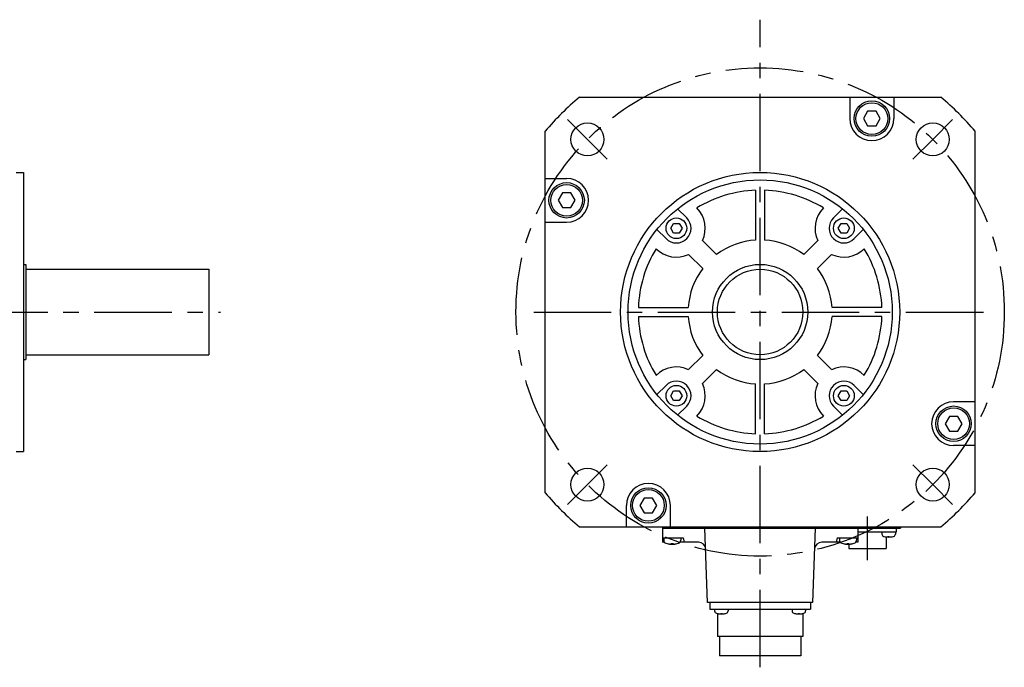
# Model space of a CAD drawing. Header units: millimetres. Extents: x 74 to 1063, y 533 to 799.
# Tile 5 of 5: x 660 to 1063, y 533 to 799. Entities that reach past the tile are written whole.
import ezdxf

# ---------------------------------------------------------------- set-up
doc = ezdxf.new("R2010")
doc.units = ezdxf.units.MM
doc.linetypes.add('CENTER', pattern=[50.8, 31.75, -6.35, 6.35, -6.35])
doc.layers.add('CTR', color=2, linetype='CENTER')

msp = doc.modelspace()

# ---------------------------------------------------------------- linework, layer by layer
for p, q in [((889.12, 766.95), (1037.19, 766.95)), ((999.91, 766.95), (999.91, 758.19)), ((1017.91, 766.95), (1017.91, 758.19)), ((1007.18, 761.19), (1005.44, 758.19)), ((1005.44, 758.19), (1007.18, 755.19)), ((1010.64, 761.19), (1007.18, 761.19)), ((1012.37, 758.19), (1010.64, 761.19)), ((1010.64, 755.19), (1012.37, 758.19)), ((1007.18, 755.19), (1010.64, 755.19)), ((875.16, 604.91), (875.16, 752.98)), ((1051.16, 604.91), (1051.16, 752.98)), ((658.42, 736.1), (661.42, 736.1)), ((661.42, 736.1), (661.42, 621.8)), ((875.16, 733.7), (883.92, 733.7)), ((882.18, 727.7), (880.45, 724.7)), ((885.65, 727.7), (882.18, 727.7)), ((887.38, 724.7), (885.65, 727.7)), ((961.31, 728.81), (961.31, 708.39)), ((965.01, 728.81), (965.01, 708.39)), ((880.45, 724.7), (882.18, 721.7)), ((885.65, 721.7), (887.38, 724.7)), ((882.18, 721.7), (885.65, 721.7)), ((933.11, 717.48), (929.38, 721.21)), ((993.21, 717.48), (996.93, 721.21)), ((875.16, 715.7), (883.92, 715.7)), ((926.55, 713.24), (927.71, 715.24)), ((927.71, 715.24), (930.02, 715.24)), ((930.02, 715.24), (931.17, 713.24)), ((995.14, 713.24), (996.3, 715.24)), ((996.3, 715.24), (998.61, 715.24)), ((998.61, 715.24), (999.76, 713.24)), ((924.62, 709), (920.9, 712.72)), ((927.71, 711.24), (926.55, 713.24)), ((930.02, 711.24), (927.71, 711.24)), ((931.17, 713.24), (930.02, 711.24)), ((996.3, 711.24), (995.14, 713.24)), ((998.61, 711.24), (996.3, 711.24)), ((999.76, 713.24), (998.61, 711.24)), ((1001.7, 709), (1005.42, 712.72)), ((939.54, 708.22), (945.32, 702.44)), ((986.77, 708.22), (981, 702.44)), ((933.88, 702.56), (939.66, 696.79)), ((992.43, 702.56), (986.65, 696.79)), ((661.42, 698.45), (662.42, 698.45)), ((662.42, 698.45), (662.42, 659.45)), ((662.42, 696.45), (737.42, 696.45)), ((737.42, 696.45), (737.42, 661.45)), ((913.29, 680.8), (933.72, 680.8)), ((1013.02, 680.8), (992.6, 680.8)), ((913.29, 677.1), (933.72, 677.1)), ((1013.02, 677.1), (992.6, 677.1)), ((662.42, 661.45), (737.42, 661.45)), ((661.42, 659.45), (662.42, 659.45)), ((933.88, 655.33), (939.66, 661.11)), ((992.43, 655.33), (986.65, 661.11)), ((939.54, 649.67), (945.32, 655.45)), ((986.77, 649.67), (981, 655.45)), ((961.31, 629.08), (961.31, 649.51)), ((965.01, 629.08), (965.01, 649.51)), ((924.62, 648.9), (920.9, 645.17)), ((926.55, 644.65), (927.71, 646.65)), ((927.71, 646.65), (930.02, 646.65)), ((930.02, 646.65), (931.17, 644.65)), ((995.14, 644.65), (996.3, 646.65)), ((996.3, 646.65), (998.61, 646.65)), ((998.61, 646.65), (999.76, 644.65)), ((1001.7, 648.9), (1005.42, 645.17)), ((927.71, 642.65), (926.55, 644.65)), ((930.02, 642.65), (927.71, 642.65)), ((931.17, 644.65), (930.02, 642.65)), ((996.3, 642.65), (995.14, 644.65)), ((998.61, 642.65), (996.3, 642.65)), ((999.76, 644.65), (998.61, 642.65)), ((1051.16, 642.2), (1042.4, 642.2)), ((933.11, 640.41), (929.38, 636.69)), ((993.21, 640.41), (996.93, 636.69)), ((1040.67, 636.2), (1038.94, 633.2)), ((1038.94, 633.2), (1040.67, 630.2)), ((1044.13, 636.2), (1040.67, 636.2)), ((1045.86, 633.2), (1044.13, 636.2)), ((1044.13, 630.2), (1045.86, 633.2)), ((1040.67, 630.2), (1044.13, 630.2)), ((658.42, 621.8), (661.42, 621.8)), ((1051.16, 624.2), (1042.4, 624.2)), ((915.68, 602.71), (913.94, 599.71)), ((919.14, 602.71), (915.68, 602.71)), ((920.87, 599.71), (919.14, 602.71)), ((908.41, 590.95), (908.41, 599.71)), ((913.94, 599.71), (915.68, 596.71)), ((919.14, 596.71), (920.87, 599.71)), ((926.41, 590.95), (926.41, 599.71)), ((915.68, 596.71), (919.14, 596.71)), ((889.12, 590.95), (1037.19, 590.95)), ((923.16, 590.95), (923.16, 584.65)), ((923.16, 590.45), (1020.66, 590.45)), ((941.66, 559.95), (940.56, 590.45)), ((985.76, 590.45), (984.66, 559.95)), ((1003.16, 590.95), (1003.16, 584.65)), ((1018.86, 588.75), (1003.16, 588.75)), ((1013.04, 588.75), (1013.04, 588.01)), ((1018.54, 588.75), (1018.54, 588.01)), ((1018.86, 590.45), (1018.86, 588.75)), ((1020.66, 590.95), (1020.66, 590.45)), ((923.16, 586.45), (931.66, 586.45)), ((923.66, 586.45), (923.66, 585.47)), ((930.66, 586.45), (930.66, 585.47)), ((931.66, 586.45), (931.98, 584.65)), ((994.66, 586.45), (994.34, 584.65)), ((994.66, 586.45), (1003.16, 586.45)), ((995.66, 586.45), (995.66, 585.47)), ((1002.66, 586.45), (1002.66, 585.47)), ((1014.04, 586.97), (1014.06, 586.97)), ((1014.81, 586.82), (1014.81, 582.05)), ((1015.51, 586.97), (1016.07, 586.97)), ((1015.51, 586.85), (1015.51, 586.97)), ((1016.07, 586.97), (1016.07, 586.85)), ((1017.52, 586.97), (1017.54, 586.97)), ((923.95, 584.65), (923.16, 584.65)), ((925.11, 584.08), (925.14, 584.08)), ((926.79, 584.08), (927.53, 584.08)), ((926.79, 583.95), (926.79, 584.08)), ((927.53, 584.08), (927.53, 583.95)), ((929.17, 584.08), (929.21, 584.08)), ((937.87, 584.65), (930.36, 584.65)), ((995.95, 584.65), (988.44, 584.65)), ((997.11, 584.08), (997.14, 584.08)), ((998.79, 584.08), (999.53, 584.08)), ((998.79, 583.95), (998.79, 584.08)), ((999.51, 583.86), (999.51, 582.05)), ((999.51, 582.05), (1014.81, 582.05)), ((999.53, 584.08), (999.53, 583.95)), ((1001.17, 584.08), (1001.21, 584.08)), ((1003.16, 584.65), (1002.36, 584.65)), ((984.66, 559.95), (941.66, 559.95)), ((942.51, 559.95), (942.51, 557.25)), ((942.51, 557.25), (983.81, 557.25)), ((944.53, 557.25), (944.53, 556.51)), ((950.03, 557.25), (950.03, 556.51)), ((976.28, 557.25), (976.28, 556.51)), ((981.78, 557.25), (981.78, 556.51)), ((983.81, 559.95), (983.81, 557.25)), ((945.53, 555.47), (945.56, 555.47)), ((945.71, 555.43), (945.71, 546.05)), ((947, 555.47), (947.56, 555.47)), ((947, 555.35), (947, 555.47)), ((947.56, 555.47), (947.56, 555.35)), ((949.01, 555.47), (949.03, 555.47)), ((977.28, 555.47), (977.31, 555.47)), ((978.75, 555.47), (979.31, 555.47)), ((978.75, 555.35), (978.75, 555.47)), ((979.31, 555.47), (979.31, 555.35)), ((980.61, 555.43), (980.61, 546.05)), ((980.76, 555.47), (980.78, 555.47)), ((980.61, 546.05), (945.71, 546.05)), ((946.51, 546.05), (946.51, 538.15)), ((979.81, 546.05), (979.81, 538.15)), ((979.81, 538.15), (946.51, 538.15))]:
    msp.add_line(p, q)
for centre, radius in [((1008.91, 758.19), 7.25), ((1008.91, 758.19), 6.5), ((892.45, 749.66), 6.75), ((1033.87, 749.66), 6.75), ((963.16, 678.95), 57.15), ((883.92, 724.7), 7.25), ((883.92, 724.7), 6.5), ((963.16, 678.95), 54.1), ((928.86, 713.24), 4.25), ((997.45, 713.24), 4.25), ((963.16, 678.95), 19.5), ((963.16, 678.95), 17.5), ((928.86, 644.65), 4.25), ((997.45, 644.65), 4.25), ((1042.4, 633.2), 7.25), ((1042.4, 633.2), 6.5), ((892.45, 608.24), 6.75), ((1033.87, 608.24), 6.75), ((917.41, 599.71), 7.25), ((917.41, 599.71), 6.5)]:
    msp.add_circle(centre, radius)
for centre, radius, start, end in [((963.16, 678.95), 115, 130.0737, 139.9263), ((963.16, 678.95), 115, 40.0737, 49.9263), ((1008.91, 758.19), 9, 180, 0), ((883.92, 724.7), 9, 270, 90), ((963.16, 678.95), 49.9, 92.1247, 121.3215), ((963.16, 678.95), 49.9, 58.6785, 87.8753), ((928.86, 713.24), 11.8, 334.8149, 44.9259), ((997.45, 713.24), 11.8, 135.0741, 205.1851), ((928.86, 713.24), 6, 225, 45), ((997.45, 713.24), 6, 135, 315), ((963.16, 678.95), 29.5, 93.5955, 127.2071), ((963.16, 678.95), 29.5, 52.7929, 86.4045), ((963.16, 678.95), 49.9, 148.6785, 177.8753), ((928.86, 713.24), 11.8, 225.0741, 295.1851), ((997.45, 713.24), 11.8, 244.8149, 314.9259), ((963.16, 678.95), 49.9, 2.1247, 31.3215), ((963.16, 678.95), 29.5, 142.7929, 176.4045), ((963.16, 678.95), 29.5, 3.5955, 37.2071), ((963.16, 678.95), 49.9, 182.1247, 211.3215), ((963.16, 678.95), 29.5, 183.5955, 217.2071), ((963.16, 678.95), 29.5, 322.7929, 356.4045), ((963.16, 678.95), 49.9, 328.6785, 357.8753), ((928.86, 644.65), 11.8, 64.8149, 134.9259), ((963.16, 678.95), 29.5, 232.7929, 266.4045), ((963.16, 678.95), 29.5, 273.5955, 307.2071), ((997.45, 644.65), 11.8, 45.0741, 115.1851), ((928.86, 644.65), 6, 315, 135), ((928.86, 644.65), 11.8, 315.0741, 25.1851), ((997.45, 644.65), 11.8, 154.8149, 224.9259), ((997.45, 644.65), 6, 45, 225), ((1042.4, 633.2), 9, 90, 270), ((963.16, 678.95), 49.9, 238.6785, 267.8753), ((963.16, 678.95), 49.9, 272.1247, 301.3215), ((963.16, 678.95), 115, 220.0737, 229.9263), ((917.41, 599.71), 9, 0, 180), ((963.16, 678.95), 115, 310.0737, 319.9263), ((924.96, 585.47), 1.3, 180, 253.3985), ((929.36, 585.47), 1.3, 286.6015, 0), ((996.96, 585.47), 1.3, 180, 253.3985), ((1001.36, 585.47), 1.3, 286.6015, 0), ((1014.04, 588.01), 1, 180, 253.0422), ((1015.79, 593.75), 7, 253.0422, 286.9578), ((1015.79, 593.75), 6.99, 255.7013, 260.3879), ((1015.79, 593.75), 6.99, 279.6121, 284.2987), ((1017.54, 588.01), 1, 286.9578, 0), ((927.16, 592.85), 9, 253.3985, 286.6015), ((927.16, 592.85), 8.99, 257.0426, 261.8394), ((927.16, 592.85), 8.99, 278.1606, 282.9574), ((937.87, 581.65), 3, 2.0655, 90), ((988.44, 581.65), 3, 90, 177.9345), ((999.16, 592.85), 9, 253.3985, 286.6015), ((999.16, 592.85), 8.99, 257.0426, 261.8394), ((999.16, 592.85), 8.99, 278.1606, 282.9574), ((945.53, 556.51), 1, 180, 253.0422), ((949.03, 556.51), 1, 286.9578, 0), ((977.28, 556.51), 1, 180, 253.0422), ((980.78, 556.51), 1, 286.9578, 0), ((947.28, 562.25), 7, 253.0422, 286.9578), ((947.28, 562.25), 6.99, 255.7013, 260.3879), ((947.28, 562.25), 6.99, 279.6121, 284.2987), ((979.03, 562.25), 7, 253.0422, 286.9578), ((979.03, 562.25), 6.99, 255.7013, 260.3879), ((979.03, 562.25), 6.99, 279.6121, 284.2987)]:
    msp.add_arc(centre, radius, start, end)
for points, knots in [([(1014.62, 586.85), (1014.64, 586.85), (1014.67, 586.84), (1014.71, 586.84), (1014.73, 586.84), (1014.75, 586.83), (1014.76, 586.83), (1014.77, 586.83), (1014.78, 586.83), (1014.79, 586.83), (1014.8, 586.83), (1014.8, 586.83), (1014.82, 586.83), (1014.83, 586.82), (1014.85, 586.82), (1014.87, 586.82), (1014.88, 586.82), (1014.89, 586.82), (1014.89, 586.82), (1014.9, 586.82), (1014.9, 586.82), (1014.91, 586.82), (1014.92, 586.82), (1014.94, 586.81), (1014.95, 586.81), (1014.96, 586.81), (1014.97, 586.81), (1014.97, 586.81), (1014.98, 586.81), (1014.99, 586.81), (1015.01, 586.81), (1015.03, 586.81), (1015.05, 586.81), (1015.07, 586.81), (1015.09, 586.8), (1015.13, 586.8), (1015.16, 586.8), (1015.18, 586.8)], [0, 0, 0, 0, 0.125, 0.1875, 0.21875, 0.25, 0.28125, 0.3125, 0.328125, 0.335938, 0.34375, 0.359375, 0.375, 0.40625, 0.4375, 0.46875, 0.484375, 0.492188, 0.5, 0.507812, 0.515625, 0.53125, 0.5625, 0.59375, 0.625, 0.640625, 0.65625, 0.664062, 0.671875, 0.6875, 0.71875, 0.75, 0.78125, 0.8125, 0.84375, 0.875, 1, 1, 1, 1]), ([(1015.18, 586.8), (1015.2, 586.8), (1015.21, 586.8), (1015.24, 586.8), (1015.25, 586.81), (1015.26, 586.81), (1015.27, 586.81), (1015.28, 586.81), (1015.28, 586.81), (1015.28, 586.81), (1015.29, 586.81), (1015.3, 586.81), (1015.31, 586.81), (1015.32, 586.81), (1015.33, 586.82), (1015.33, 586.82), (1015.34, 586.82), (1015.34, 586.82), (1015.35, 586.82), (1015.36, 586.82), (1015.37, 586.82), (1015.38, 586.82), (1015.38, 586.82), (1015.39, 586.82), (1015.39, 586.83), (1015.39, 586.83), (1015.4, 586.83), (1015.41, 586.83), (1015.42, 586.83), (1015.44, 586.84), (1015.47, 586.84), (1015.49, 586.85), (1015.51, 586.85)], [0, 0, 0, 0, 0.125, 0.1875, 0.25, 0.28125, 0.3125, 0.328125, 0.335938, 0.34375, 0.359375, 0.375, 0.40625, 0.4375, 0.46875, 0.484375, 0.5, 0.515625, 0.53125, 0.5625, 0.59375, 0.625, 0.640625, 0.65625, 0.664062, 0.671875, 0.6875, 0.71875, 0.75, 0.8125, 0.875, 1, 1, 1, 1]), ([(1016.07, 586.85), (1016.08, 586.85), (1016.1, 586.84), (1016.12, 586.84), (1016.14, 586.84), (1016.15, 586.83), (1016.16, 586.83), (1016.16, 586.83), (1016.17, 586.83), (1016.17, 586.83), (1016.17, 586.83), (1016.18, 586.83), (1016.19, 586.82), (1016.2, 586.82), (1016.21, 586.82), (1016.22, 586.82), (1016.22, 586.82), (1016.23, 586.82), (1016.24, 586.82), (1016.24, 586.82), (1016.25, 586.81), (1016.26, 586.81), (1016.27, 586.81), (1016.27, 586.81), (1016.27, 586.81), (1016.28, 586.81), (1016.28, 586.81), (1016.29, 586.81), (1016.31, 586.81), (1016.33, 586.81), (1016.36, 586.8), (1016.38, 586.8), (1016.39, 586.8)], [0, 0, 0, 0, 0.125, 0.1875, 0.25, 0.28125, 0.3125, 0.328125, 0.335938, 0.34375, 0.359375, 0.375, 0.40625, 0.4375, 0.46875, 0.484375, 0.5, 0.515625, 0.53125, 0.5625, 0.59375, 0.625, 0.640625, 0.65625, 0.664062, 0.671875, 0.6875, 0.71875, 0.75, 0.8125, 0.875, 1, 1, 1, 1]), ([(1016.39, 586.8), (1016.41, 586.8), (1016.44, 586.8), (1016.48, 586.8), (1016.5, 586.81), (1016.52, 586.81), (1016.53, 586.81), (1016.55, 586.81), (1016.56, 586.81), (1016.56, 586.81), (1016.57, 586.81), (1016.58, 586.81), (1016.59, 586.81), (1016.61, 586.81), (1016.63, 586.81), (1016.64, 586.82), (1016.65, 586.82), (1016.66, 586.82), (1016.67, 586.82), (1016.67, 586.82), (1016.67, 586.82), (1016.68, 586.82), (1016.7, 586.82), (1016.71, 586.82), (1016.73, 586.82), (1016.74, 586.82), (1016.74, 586.82), (1016.75, 586.83), (1016.75, 586.83), (1016.77, 586.83), (1016.78, 586.83), (1016.8, 586.83), (1016.82, 586.83), (1016.84, 586.84), (1016.86, 586.84), (1016.9, 586.84), (1016.93, 586.85), (1016.96, 586.85)], [0, 0, 0, 0, 0.125, 0.1875, 0.21875, 0.25, 0.28125, 0.3125, 0.328125, 0.335938, 0.34375, 0.359375, 0.375, 0.40625, 0.4375, 0.46875, 0.484375, 0.492188, 0.5, 0.507812, 0.515625, 0.53125, 0.5625, 0.59375, 0.625, 0.640625, 0.65625, 0.664062, 0.671875, 0.6875, 0.71875, 0.75, 0.78125, 0.8125, 0.84375, 0.875, 1, 1, 1, 1]), ([(925.88, 583.95), (925.89, 583.94), (925.91, 583.94), (925.93, 583.94), (925.94, 583.94), (925.95, 583.94), (925.96, 583.94), (925.96, 583.94), (925.96, 583.94), (925.97, 583.94), (925.97, 583.94), (925.98, 583.94), (926, 583.93), (926.02, 583.93), (926.04, 583.93), (926.05, 583.93), (926.06, 583.93), (926.07, 583.93), (926.07, 583.93), (926.07, 583.93), (926.08, 583.93), (926.08, 583.93), (926.09, 583.92), (926.11, 583.92), (926.12, 583.92), (926.13, 583.92), (926.14, 583.92), (926.14, 583.92), (926.15, 583.92), (926.15, 583.92), (926.15, 583.92), (926.15, 583.92), (926.16, 583.92), (926.16, 583.92), (926.17, 583.92), (926.18, 583.92), (926.19, 583.92), (926.21, 583.92), (926.23, 583.91), (926.24, 583.91), (926.25, 583.91), (926.26, 583.91), (926.26, 583.91), (926.26, 583.91), (926.27, 583.91), (926.27, 583.91), (926.28, 583.91), (926.3, 583.91), (926.31, 583.91), (926.32, 583.91), (926.33, 583.91), (926.33, 583.91), (926.34, 583.91), (926.34, 583.91), (926.34, 583.91), (926.35, 583.91), (926.36, 583.91), (926.37, 583.91), (926.39, 583.9), (926.42, 583.9), (926.44, 583.9), (926.46, 583.9)], [0, 0, 0, 0, 0.0625, 0.09375, 0.125, 0.140625, 0.15625, 0.164062, 0.167969, 0.171875, 0.179688, 0.1875, 0.21875, 0.25, 0.28125, 0.3125, 0.320312, 0.328125, 0.332031, 0.335938, 0.34375, 0.359375, 0.375, 0.40625, 0.4375, 0.453125, 0.46875, 0.484375, 0.492188, 0.496094, 0.5, 0.503906, 0.507812, 0.515625, 0.53125, 0.546875, 0.5625, 0.59375, 0.625, 0.640625, 0.65625, 0.664062, 0.667969, 0.671875, 0.679688, 0.6875, 0.71875, 0.75, 0.78125, 0.796875, 0.8125, 0.820312, 0.828125, 0.832031, 0.835938, 0.84375, 0.859375, 0.875, 0.90625, 0.9375, 1, 1, 1, 1]), ([(926.46, 583.9), (926.46, 583.9), (926.47, 583.9), (926.49, 583.9), (926.5, 583.9), (926.5, 583.91), (926.5, 583.91), (926.51, 583.91), (926.51, 583.91), (926.52, 583.91), (926.53, 583.91), (926.55, 583.91), (926.56, 583.91), (926.56, 583.91), (926.57, 583.91), (926.57, 583.91), (926.57, 583.91), (926.58, 583.91), (926.59, 583.91), (926.59, 583.91), (926.6, 583.92), (926.61, 583.92), (926.61, 583.92), (926.61, 583.92), (926.62, 583.92), (926.62, 583.92), (926.63, 583.92), (926.64, 583.92), (926.65, 583.92), (926.66, 583.92), (926.66, 583.92), (926.67, 583.92), (926.67, 583.93), (926.68, 583.93), (926.68, 583.93), (926.69, 583.93), (926.7, 583.93), (926.71, 583.93), (926.71, 583.93), (926.72, 583.93), (926.72, 583.93), (926.73, 583.93), (926.73, 583.94), (926.74, 583.94), (926.75, 583.94), (926.77, 583.94), (926.78, 583.94), (926.79, 583.95)], [0, 0, 0, 0, 0.0625, 0.125, 0.140625, 0.15625, 0.164062, 0.171875, 0.1875, 0.21875, 0.25, 0.28125, 0.3125, 0.328125, 0.335938, 0.34375, 0.359375, 0.375, 0.40625, 0.4375, 0.46875, 0.484375, 0.492188, 0.5, 0.507812, 0.515625, 0.53125, 0.5625, 0.59375, 0.625, 0.640625, 0.65625, 0.664062, 0.671875, 0.6875, 0.71875, 0.75, 0.78125, 0.8125, 0.828125, 0.835938, 0.84375, 0.859375, 0.875, 0.90625, 0.9375, 1, 1, 1, 1]), ([(927.53, 583.95), (927.53, 583.94), (927.55, 583.94), (927.56, 583.94), (927.57, 583.94), (927.57, 583.94), (927.57, 583.94), (927.58, 583.94), (927.58, 583.94), (927.59, 583.93), (927.61, 583.93), (927.62, 583.93), (927.63, 583.93), (927.63, 583.93), (927.64, 583.93), (927.64, 583.93), (927.64, 583.93), (927.65, 583.92), (927.66, 583.92), (927.67, 583.92), (927.67, 583.92), (927.68, 583.92), (927.68, 583.92), (927.68, 583.92), (927.69, 583.92), (927.69, 583.92), (927.7, 583.92), (927.71, 583.92), (927.72, 583.92), (927.73, 583.91), (927.74, 583.91), (927.74, 583.91), (927.74, 583.91), (927.75, 583.91), (927.75, 583.91), (927.76, 583.91), (927.77, 583.91), (927.78, 583.91), (927.79, 583.91), (927.79, 583.91), (927.79, 583.91), (927.8, 583.91), (927.8, 583.91), (927.81, 583.91), (927.82, 583.9), (927.84, 583.9), (927.85, 583.9), (927.86, 583.9)], [0, 0, 0, 0, 0.0625, 0.125, 0.140625, 0.15625, 0.164062, 0.171875, 0.1875, 0.21875, 0.25, 0.28125, 0.3125, 0.328125, 0.335938, 0.34375, 0.359375, 0.375, 0.40625, 0.4375, 0.46875, 0.484375, 0.492188, 0.5, 0.507812, 0.515625, 0.53125, 0.5625, 0.59375, 0.625, 0.640625, 0.65625, 0.664062, 0.671875, 0.6875, 0.71875, 0.75, 0.78125, 0.8125, 0.828125, 0.835938, 0.84375, 0.859375, 0.875, 0.90625, 0.9375, 1, 1, 1, 1]), ([(927.86, 583.9), (927.87, 583.9), (927.88, 583.9), (927.9, 583.9), (927.92, 583.9), (927.93, 583.9), (927.93, 583.91), (927.94, 583.91), (927.94, 583.91), (927.94, 583.91), (927.95, 583.91), (927.96, 583.91), (927.97, 583.91), (927.99, 583.91), (928.01, 583.91), (928.03, 583.91), (928.04, 583.91), (928.04, 583.91), (928.05, 583.91), (928.05, 583.91), (928.05, 583.91), (928.06, 583.91), (928.07, 583.91), (928.08, 583.91), (928.1, 583.91), (928.11, 583.92), (928.11, 583.92), (928.12, 583.92), (928.13, 583.92), (928.13, 583.92), (928.13, 583.92), (928.13, 583.92), (928.14, 583.92), (928.14, 583.92), (928.15, 583.92), (928.16, 583.92), (928.17, 583.92), (928.19, 583.92), (928.21, 583.92), (928.22, 583.92), (928.23, 583.92), (928.24, 583.93), (928.24, 583.93), (928.24, 583.93), (928.24, 583.93), (928.25, 583.93), (928.26, 583.93), (928.28, 583.93), (928.29, 583.93), (928.3, 583.93), (928.31, 583.93), (928.31, 583.93), (928.32, 583.93), (928.32, 583.93), (928.32, 583.93), (928.33, 583.93), (928.34, 583.94), (928.35, 583.94), (928.37, 583.94), (928.4, 583.94), (928.42, 583.94), (928.43, 583.95)], [0, 0, 0, 0, 0.0625, 0.09375, 0.125, 0.140625, 0.15625, 0.164062, 0.167969, 0.171875, 0.179688, 0.1875, 0.21875, 0.25, 0.28125, 0.3125, 0.320312, 0.328125, 0.332031, 0.335938, 0.34375, 0.359375, 0.375, 0.40625, 0.4375, 0.453125, 0.46875, 0.484375, 0.492188, 0.496094, 0.5, 0.503906, 0.507812, 0.515625, 0.53125, 0.546875, 0.5625, 0.59375, 0.625, 0.640625, 0.65625, 0.664062, 0.667969, 0.671875, 0.679688, 0.6875, 0.71875, 0.75, 0.78125, 0.796875, 0.8125, 0.820312, 0.828125, 0.832031, 0.835938, 0.84375, 0.859375, 0.875, 0.90625, 0.9375, 1, 1, 1, 1]), ([(997.88, 583.95), (997.89, 583.94), (997.91, 583.94), (997.93, 583.94), (997.94, 583.94), (997.95, 583.94), (997.96, 583.94), (997.96, 583.94), (997.96, 583.94), (997.97, 583.94), (997.97, 583.94), (997.98, 583.94), (998, 583.93), (998.02, 583.93), (998.04, 583.93), (998.05, 583.93), (998.06, 583.93), (998.07, 583.93), (998.07, 583.93), (998.07, 583.93), (998.08, 583.93), (998.08, 583.93), (998.09, 583.92), (998.11, 583.92), (998.12, 583.92), (998.13, 583.92), (998.14, 583.92), (998.14, 583.92), (998.15, 583.92), (998.15, 583.92), (998.15, 583.92), (998.15, 583.92), (998.16, 583.92), (998.16, 583.92), (998.17, 583.92), (998.18, 583.92), (998.19, 583.92), (998.21, 583.92), (998.23, 583.91), (998.24, 583.91), (998.25, 583.91), (998.26, 583.91), (998.26, 583.91), (998.26, 583.91), (998.27, 583.91), (998.27, 583.91), (998.28, 583.91), (998.3, 583.91), (998.31, 583.91), (998.32, 583.91), (998.33, 583.91), (998.33, 583.91), (998.34, 583.91), (998.34, 583.91), (998.34, 583.91), (998.35, 583.91), (998.36, 583.91), (998.37, 583.91), (998.39, 583.9), (998.42, 583.9), (998.44, 583.9), (998.46, 583.9)], [0, 0, 0, 0, 0.0625, 0.09375, 0.125, 0.140625, 0.15625, 0.164062, 0.167969, 0.171875, 0.179688, 0.1875, 0.21875, 0.25, 0.28125, 0.3125, 0.320312, 0.328125, 0.332031, 0.335938, 0.34375, 0.359375, 0.375, 0.40625, 0.4375, 0.453125, 0.46875, 0.484375, 0.492188, 0.496094, 0.5, 0.503906, 0.507812, 0.515625, 0.53125, 0.546875, 0.5625, 0.59375, 0.625, 0.640625, 0.65625, 0.664062, 0.667969, 0.671875, 0.679688, 0.6875, 0.71875, 0.75, 0.78125, 0.796875, 0.8125, 0.820312, 0.828125, 0.832031, 0.835938, 0.84375, 0.859375, 0.875, 0.90625, 0.9375, 1, 1, 1, 1]), ([(998.46, 583.9), (998.46, 583.9), (998.47, 583.9), (998.49, 583.9), (998.5, 583.9), (998.5, 583.91), (998.5, 583.91), (998.51, 583.91), (998.51, 583.91), (998.52, 583.91), (998.53, 583.91), (998.55, 583.91), (998.56, 583.91), (998.56, 583.91), (998.57, 583.91), (998.57, 583.91), (998.57, 583.91), (998.58, 583.91), (998.59, 583.91), (998.59, 583.91), (998.6, 583.92), (998.61, 583.92), (998.61, 583.92), (998.61, 583.92), (998.62, 583.92), (998.62, 583.92), (998.63, 583.92), (998.64, 583.92), (998.65, 583.92), (998.66, 583.92), (998.66, 583.92), (998.67, 583.92), (998.67, 583.93), (998.68, 583.93), (998.68, 583.93), (998.69, 583.93), (998.7, 583.93), (998.71, 583.93), (998.71, 583.93), (998.72, 583.93), (998.72, 583.93), (998.73, 583.93), (998.73, 583.94), (998.74, 583.94), (998.75, 583.94), (998.77, 583.94), (998.78, 583.94), (998.79, 583.95)], [0, 0, 0, 0, 0.0625, 0.125, 0.140625, 0.15625, 0.164062, 0.171875, 0.1875, 0.21875, 0.25, 0.28125, 0.3125, 0.328125, 0.335938, 0.34375, 0.359375, 0.375, 0.40625, 0.4375, 0.46875, 0.484375, 0.492188, 0.5, 0.507812, 0.515625, 0.53125, 0.5625, 0.59375, 0.625, 0.640625, 0.65625, 0.664062, 0.671875, 0.6875, 0.71875, 0.75, 0.78125, 0.8125, 0.828125, 0.835938, 0.84375, 0.859375, 0.875, 0.90625, 0.9375, 1, 1, 1, 1]), ([(999.53, 583.95), (999.53, 583.94), (999.55, 583.94), (999.56, 583.94), (999.57, 583.94), (999.57, 583.94), (999.57, 583.94), (999.58, 583.94), (999.58, 583.94), (999.59, 583.93), (999.61, 583.93), (999.62, 583.93), (999.63, 583.93), (999.63, 583.93), (999.64, 583.93), (999.64, 583.93), (999.64, 583.93), (999.65, 583.92), (999.66, 583.92), (999.67, 583.92), (999.67, 583.92), (999.68, 583.92), (999.68, 583.92), (999.68, 583.92), (999.69, 583.92), (999.69, 583.92), (999.7, 583.92), (999.71, 583.92), (999.72, 583.92), (999.73, 583.91), (999.74, 583.91), (999.74, 583.91), (999.74, 583.91), (999.75, 583.91), (999.75, 583.91), (999.76, 583.91), (999.77, 583.91), (999.78, 583.91), (999.79, 583.91), (999.79, 583.91), (999.79, 583.91), (999.8, 583.91), (999.8, 583.91), (999.81, 583.91), (999.82, 583.9), (999.84, 583.9), (999.85, 583.9), (999.86, 583.9)], [0, 0, 0, 0, 0.0625, 0.125, 0.140625, 0.15625, 0.164062, 0.171875, 0.1875, 0.21875, 0.25, 0.28125, 0.3125, 0.328125, 0.335938, 0.34375, 0.359375, 0.375, 0.40625, 0.4375, 0.46875, 0.484375, 0.492188, 0.5, 0.507812, 0.515625, 0.53125, 0.5625, 0.59375, 0.625, 0.640625, 0.65625, 0.664062, 0.671875, 0.6875, 0.71875, 0.75, 0.78125, 0.8125, 0.828125, 0.835938, 0.84375, 0.859375, 0.875, 0.90625, 0.9375, 1, 1, 1, 1]), ([(999.86, 583.9), (999.87, 583.9), (999.88, 583.9), (999.9, 583.9), (999.92, 583.9), (999.93, 583.9), (999.93, 583.91), (999.94, 583.91), (999.94, 583.91), (999.94, 583.91), (999.95, 583.91), (999.96, 583.91), (999.97, 583.91), (999.99, 583.91), (1000.01, 583.91), (1000.03, 583.91), (1000.04, 583.91), (1000.04, 583.91), (1000.05, 583.91), (1000.05, 583.91), (1000.05, 583.91), (1000.06, 583.91), (1000.07, 583.91), (1000.08, 583.91), (1000.1, 583.91), (1000.11, 583.92), (1000.11, 583.92), (1000.12, 583.92), (1000.13, 583.92), (1000.13, 583.92), (1000.13, 583.92), (1000.13, 583.92), (1000.14, 583.92), (1000.14, 583.92), (1000.15, 583.92), (1000.16, 583.92), (1000.17, 583.92), (1000.19, 583.92), (1000.21, 583.92), (1000.22, 583.92), (1000.23, 583.92), (1000.24, 583.93), (1000.24, 583.93), (1000.24, 583.93), (1000.24, 583.93), (1000.25, 583.93), (1000.26, 583.93), (1000.28, 583.93), (1000.29, 583.93), (1000.3, 583.93), (1000.31, 583.93), (1000.31, 583.93), (1000.32, 583.93), (1000.32, 583.93), (1000.32, 583.93), (1000.33, 583.93), (1000.34, 583.94), (1000.35, 583.94), (1000.37, 583.94), (1000.4, 583.94), (1000.42, 583.94), (1000.43, 583.95)], [0, 0, 0, 0, 0.0625, 0.09375, 0.125, 0.140625, 0.15625, 0.164062, 0.167969, 0.171875, 0.179688, 0.1875, 0.21875, 0.25, 0.28125, 0.3125, 0.320312, 0.328125, 0.332031, 0.335938, 0.34375, 0.359375, 0.375, 0.40625, 0.4375, 0.453125, 0.46875, 0.484375, 0.492188, 0.496094, 0.5, 0.503906, 0.507812, 0.515625, 0.53125, 0.546875, 0.5625, 0.59375, 0.625, 0.640625, 0.65625, 0.664062, 0.667969, 0.671875, 0.679688, 0.6875, 0.71875, 0.75, 0.78125, 0.796875, 0.8125, 0.820312, 0.828125, 0.832031, 0.835938, 0.84375, 0.859375, 0.875, 0.90625, 0.9375, 1, 1, 1, 1]), ([(946.11, 555.35), (946.14, 555.35), (946.17, 555.34), (946.2, 555.34), (946.22, 555.34), (946.24, 555.33), (946.26, 555.33), (946.27, 555.33), (946.28, 555.33), (946.28, 555.33), (946.29, 555.33), (946.3, 555.33), (946.31, 555.33), (946.33, 555.32), (946.35, 555.32), (946.36, 555.32), (946.38, 555.32), (946.38, 555.32), (946.39, 555.32), (946.39, 555.32), (946.4, 555.32), (946.41, 555.32), (946.42, 555.32), (946.43, 555.31), (946.45, 555.31), (946.46, 555.31), (946.46, 555.31), (946.47, 555.31), (946.48, 555.31), (946.49, 555.31), (946.5, 555.31), (946.52, 555.31), (946.54, 555.31), (946.56, 555.31), (946.58, 555.3), (946.62, 555.3), (946.65, 555.3), (946.68, 555.3)], [0, 0, 0, 0, 0.125, 0.1875, 0.21875, 0.25, 0.28125, 0.3125, 0.328125, 0.335938, 0.34375, 0.359375, 0.375, 0.40625, 0.4375, 0.46875, 0.484375, 0.492188, 0.5, 0.507812, 0.515625, 0.53125, 0.5625, 0.59375, 0.625, 0.640625, 0.65625, 0.664062, 0.671875, 0.6875, 0.71875, 0.75, 0.78125, 0.8125, 0.84375, 0.875, 1, 1, 1, 1]), ([(946.68, 555.3), (946.69, 555.3), (946.71, 555.3), (946.73, 555.3), (946.75, 555.31), (946.76, 555.31), (946.77, 555.31), (946.77, 555.31), (946.78, 555.31), (946.78, 555.31), (946.78, 555.31), (946.79, 555.31), (946.8, 555.31), (946.81, 555.31), (946.82, 555.32), (946.83, 555.32), (946.84, 555.32), (946.84, 555.32), (946.85, 555.32), (946.85, 555.32), (946.86, 555.32), (946.87, 555.32), (946.88, 555.32), (946.88, 555.32), (946.88, 555.33), (946.89, 555.33), (946.89, 555.33), (946.9, 555.33), (946.92, 555.33), (946.94, 555.34), (946.97, 555.34), (946.99, 555.35), (947, 555.35)], [0, 0, 0, 0, 0.125, 0.1875, 0.25, 0.28125, 0.3125, 0.328125, 0.335938, 0.34375, 0.359375, 0.375, 0.40625, 0.4375, 0.46875, 0.484375, 0.5, 0.515625, 0.53125, 0.5625, 0.59375, 0.625, 0.640625, 0.65625, 0.664062, 0.671875, 0.6875, 0.71875, 0.75, 0.8125, 0.875, 1, 1, 1, 1]), ([(947.56, 555.35), (947.57, 555.35), (947.59, 555.34), (947.62, 555.34), (947.63, 555.34), (947.64, 555.33), (947.65, 555.33), (947.66, 555.33), (947.66, 555.33), (947.66, 555.33), (947.67, 555.33), (947.68, 555.33), (947.69, 555.32), (947.7, 555.32), (947.71, 555.32), (947.71, 555.32), (947.72, 555.32), (947.72, 555.32), (947.73, 555.32), (947.74, 555.32), (947.75, 555.31), (947.75, 555.31), (947.76, 555.31), (947.76, 555.31), (947.77, 555.31), (947.77, 555.31), (947.78, 555.31), (947.79, 555.31), (947.8, 555.31), (947.82, 555.31), (947.85, 555.3), (947.87, 555.3), (947.89, 555.3)], [0, 0, 0, 0, 0.125, 0.1875, 0.25, 0.28125, 0.3125, 0.328125, 0.335938, 0.34375, 0.359375, 0.375, 0.40625, 0.4375, 0.46875, 0.484375, 0.5, 0.515625, 0.53125, 0.5625, 0.59375, 0.625, 0.640625, 0.65625, 0.664062, 0.671875, 0.6875, 0.71875, 0.75, 0.8125, 0.875, 1, 1, 1, 1]), ([(947.89, 555.3), (947.91, 555.3), (947.94, 555.3), (947.98, 555.3), (948, 555.31), (948.01, 555.31), (948.03, 555.31), (948.04, 555.31), (948.05, 555.31), (948.06, 555.31), (948.06, 555.31), (948.07, 555.31), (948.08, 555.31), (948.1, 555.31), (948.12, 555.31), (948.14, 555.32), (948.15, 555.32), (948.16, 555.32), (948.16, 555.32), (948.16, 555.32), (948.17, 555.32), (948.18, 555.32), (948.19, 555.32), (948.21, 555.32), (948.22, 555.32), (948.23, 555.32), (948.24, 555.32), (948.24, 555.33), (948.25, 555.33), (948.26, 555.33), (948.28, 555.33), (948.3, 555.33), (948.32, 555.33), (948.34, 555.34), (948.36, 555.34), (948.39, 555.34), (948.43, 555.35), (948.45, 555.35)], [0, 0, 0, 0, 0.125, 0.1875, 0.21875, 0.25, 0.28125, 0.3125, 0.328125, 0.335938, 0.34375, 0.359375, 0.375, 0.40625, 0.4375, 0.46875, 0.484375, 0.492188, 0.5, 0.507812, 0.515625, 0.53125, 0.5625, 0.59375, 0.625, 0.640625, 0.65625, 0.664062, 0.671875, 0.6875, 0.71875, 0.75, 0.78125, 0.8125, 0.84375, 0.875, 1, 1, 1, 1]), ([(977.86, 555.35), (977.89, 555.35), (977.92, 555.34), (977.95, 555.34), (977.97, 555.34), (977.99, 555.33), (978.01, 555.33), (978.02, 555.33), (978.03, 555.33), (978.03, 555.33), (978.04, 555.33), (978.05, 555.33), (978.06, 555.33), (978.08, 555.32), (978.1, 555.32), (978.11, 555.32), (978.13, 555.32), (978.13, 555.32), (978.14, 555.32), (978.14, 555.32), (978.15, 555.32), (978.16, 555.32), (978.17, 555.32), (978.18, 555.31), (978.2, 555.31), (978.21, 555.31), (978.21, 555.31), (978.22, 555.31), (978.23, 555.31), (978.24, 555.31), (978.25, 555.31), (978.27, 555.31), (978.29, 555.31), (978.31, 555.31), (978.33, 555.3), (978.37, 555.3), (978.4, 555.3), (978.43, 555.3)], [0, 0, 0, 0, 0.125, 0.1875, 0.21875, 0.25, 0.28125, 0.3125, 0.328125, 0.335938, 0.34375, 0.359375, 0.375, 0.40625, 0.4375, 0.46875, 0.484375, 0.492188, 0.5, 0.507812, 0.515625, 0.53125, 0.5625, 0.59375, 0.625, 0.640625, 0.65625, 0.664062, 0.671875, 0.6875, 0.71875, 0.75, 0.78125, 0.8125, 0.84375, 0.875, 1, 1, 1, 1]), ([(978.43, 555.3), (978.44, 555.3), (978.46, 555.3), (978.48, 555.3), (978.5, 555.31), (978.51, 555.31), (978.52, 555.31), (978.52, 555.31), (978.53, 555.31), (978.53, 555.31), (978.53, 555.31), (978.54, 555.31), (978.55, 555.31), (978.56, 555.31), (978.57, 555.32), (978.58, 555.32), (978.59, 555.32), (978.59, 555.32), (978.6, 555.32), (978.6, 555.32), (978.61, 555.32), (978.62, 555.32), (978.63, 555.32), (978.63, 555.32), (978.63, 555.33), (978.64, 555.33), (978.64, 555.33), (978.65, 555.33), (978.67, 555.33), (978.69, 555.34), (978.72, 555.34), (978.74, 555.35), (978.75, 555.35)], [0, 0, 0, 0, 0.125, 0.1875, 0.25, 0.28125, 0.3125, 0.328125, 0.335938, 0.34375, 0.359375, 0.375, 0.40625, 0.4375, 0.46875, 0.484375, 0.5, 0.515625, 0.53125, 0.5625, 0.59375, 0.625, 0.640625, 0.65625, 0.664062, 0.671875, 0.6875, 0.71875, 0.75, 0.8125, 0.875, 1, 1, 1, 1]), ([(979.31, 555.35), (979.32, 555.35), (979.34, 555.34), (979.37, 555.34), (979.38, 555.34), (979.39, 555.33), (979.4, 555.33), (979.41, 555.33), (979.41, 555.33), (979.41, 555.33), (979.42, 555.33), (979.43, 555.33), (979.44, 555.32), (979.45, 555.32), (979.46, 555.32), (979.46, 555.32), (979.47, 555.32), (979.47, 555.32), (979.48, 555.32), (979.49, 555.32), (979.5, 555.31), (979.5, 555.31), (979.51, 555.31), (979.51, 555.31), (979.52, 555.31), (979.52, 555.31), (979.53, 555.31), (979.54, 555.31), (979.55, 555.31), (979.57, 555.31), (979.6, 555.3), (979.62, 555.3), (979.64, 555.3)], [0, 0, 0, 0, 0.125, 0.1875, 0.25, 0.28125, 0.3125, 0.328125, 0.335938, 0.34375, 0.359375, 0.375, 0.40625, 0.4375, 0.46875, 0.484375, 0.5, 0.515625, 0.53125, 0.5625, 0.59375, 0.625, 0.640625, 0.65625, 0.664062, 0.671875, 0.6875, 0.71875, 0.75, 0.8125, 0.875, 1, 1, 1, 1]), ([(979.64, 555.3), (979.66, 555.3), (979.69, 555.3), (979.73, 555.3), (979.75, 555.31), (979.76, 555.31), (979.78, 555.31), (979.79, 555.31), (979.8, 555.31), (979.81, 555.31), (979.81, 555.31), (979.82, 555.31), (979.83, 555.31), (979.85, 555.31), (979.87, 555.31), (979.89, 555.32), (979.9, 555.32), (979.91, 555.32), (979.91, 555.32), (979.91, 555.32), (979.92, 555.32), (979.93, 555.32), (979.94, 555.32), (979.96, 555.32), (979.97, 555.32), (979.98, 555.32), (979.99, 555.32), (979.99, 555.33), (980, 555.33), (980.01, 555.33), (980.03, 555.33), (980.05, 555.33), (980.07, 555.33), (980.09, 555.34), (980.11, 555.34), (980.14, 555.34), (980.18, 555.35), (980.2, 555.35)], [0, 0, 0, 0, 0.125, 0.1875, 0.21875, 0.25, 0.28125, 0.3125, 0.328125, 0.335938, 0.34375, 0.359375, 0.375, 0.40625, 0.4375, 0.46875, 0.484375, 0.492188, 0.5, 0.507812, 0.515625, 0.53125, 0.5625, 0.59375, 0.625, 0.640625, 0.65625, 0.664062, 0.671875, 0.6875, 0.71875, 0.75, 0.78125, 0.8125, 0.84375, 0.875, 1, 1, 1, 1])]:
    msp.add_open_spline(points, degree=3, knots=knots)
at = {"layer": 'CTR'}
for p, q in [((963.16, 533.41), (963.16, 798.68)), ((892.45, 749.66), (884.32, 757.78)), ((1033.87, 749.66), (1041.99, 757.78)), ((892.45, 749.66), (900.57, 741.54)), ((1033.87, 749.66), (1025.75, 741.54)), ((385.68, 678.95), (742.16, 678.95)), ((870.42, 678.95), (1055.9, 678.95)), ((892.45, 608.24), (900.57, 616.36)), ((1033.87, 608.24), (1025.75, 616.36)), ((892.45, 608.24), (884.32, 600.11)), ((1033.87, 608.24), (1041.99, 600.11)), ((1007.16, 577.31), (1007.16, 595.18))]:
    msp.add_line(p, q, dxfattribs=at)
msp.add_circle((963.16, 678.95), 100, dxfattribs=at)

doc.saveas('drawing.dxf')
